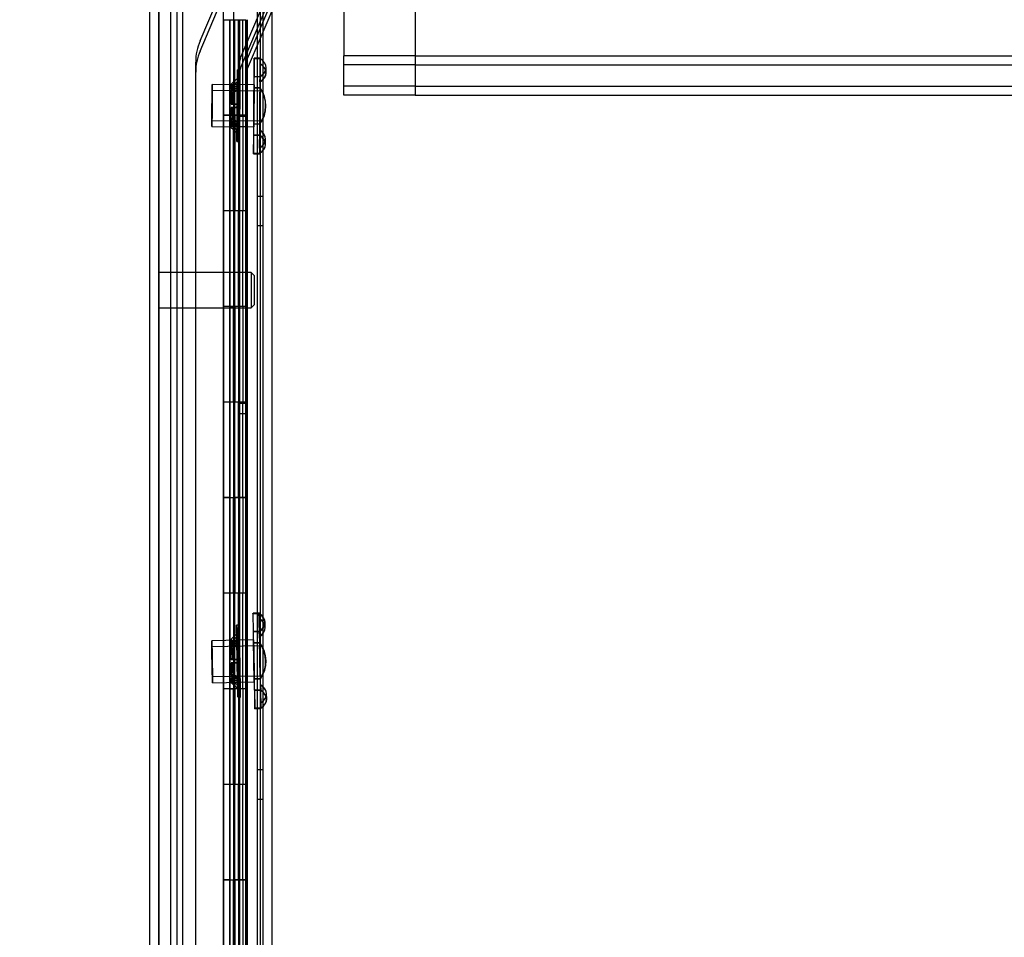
# Model space of a CAD drawing. Header units: inches. Extents: x 1 to 359, y -2 to 239.
# Tile 75 of 83: x 198 to 208, y 129 to 138. Entities that reach past the tile are written whole.
import ezdxf
from ezdxf.enums import TextEntityAlignment as Align
from ezdxf.lldxf.tags import DXFTag

# ---------------------------------------------------------------- set-up
doc = ezdxf.new("R2010")
doc.units = ezdxf.units.IN
doc.header["$MEASUREMENT"] = 0
for name, color, linetype in [('COM53964-1', 7, 'Continuous'), ('COM54746-60', 7, 'Continuous'), ('COM70220', 7, 'Continuous'), ('COM70739-9', 7, 'Continuous'), ('COM70839-3', 7, 'Continuous'), ('COM71196-8', 7, 'Continuous'), ('COM71301-3', 7, 'Continuous'), ('Default', 7, 'Continuous'), ('NTS18147', 7, 'Continuous'), ('STD26122', 7, 'Continuous'), ('WAM30038', 7, 'Continuous')]:
    doc.layers.add(name, color=color, linetype=linetype)
doc.styles.add('SEACAD_Times_New_Roman', font='times.ttf')
tags = doc.linetypes.add('HIDDEN2', pattern=[0.1875, 0.125, -0.0625]).pattern_tags.tags
tags[6:7] = [DXFTag(74, 4), DXFTag(75, 0), DXFTag(340, '0'), DXFTag(46, 0.0), DXFTag(50, 0.0), DXFTag(44, 0.0), DXFTag(45, 0.0)]
tags[4:5] = [DXFTag(74, 4), DXFTag(75, 0), DXFTag(340, '0'), DXFTag(46, 0.0), DXFTag(50, 0.0), DXFTag(44, 0.0), DXFTag(45, 0.0)]
doc.dimstyles.new('HAMMOND_(STH_-_540x360)', dxfattribs={"dimtxt": 2, "dimasz": 2.5, "dimexe": 1, "dimexo": 1, "dimgap": 0.5, "dimtad": 0, "dimtih": 1, "dimtoh": 1, "dimzin": 0, "dimdsep": 46, "dimtxsty": 'SEACAD_Times_New_Roman', "dimblk1": '_SE_FILLED', "dimblk2": '_SE_FILLED', "dimsah": 1, "dimcen": 1, "dimadec": 0, "dimazin": 0, "dimtfac": 0.8, "dimtofl": 0, "dimtmove": 0, "dimatfit": 3, "dimfxl": 1, "dimtolj": 1, "dimtzin": 0, "dimarcsym": 0})

# ---------------------------------------------------------------- blocks, each defined once
blk = doc.blocks.new('SE4')
at = {"layer": 'COM53964-1', "color": 7, "linetype": 'HIDDEN2'}
for p, q in [((202.285, 138.87), (202.285, 137.521)), ((201.538, 138.594), (201.538, 137.797)), ((201.538, 137.659), (201.538, 137.797)), ((202.285, 137.797), (201.538, 137.797)), ((202.285, 137.797), (218.66, 137.797)), ((202.285, 137.702), (201.538, 137.702)), ((202.285, 137.702), (218.66, 137.702)), ((201.538, 137.521), (201.538, 137.659)), ((201.538, 137.383), (201.538, 137.521)), ((202.285, 137.478), (201.538, 137.478)), ((202.285, 137.521), (202.285, 137.383)), ((202.285, 137.478), (218.66, 137.478)), ((202.285, 137.383), (201.538, 137.383)), ((202.285, 137.383), (218.66, 137.383))]:
    blk.add_line(p, q, dxfattribs=at)
at = {"layer": 'COM54746-60', "color": 7, "linetype": 'HIDDEN2'}
for p, q in [((199.792, 139.173), (199.792, 79.173)), ((200.633, 139.173), (200.633, 79.173)), ((200.342, 138.173), (200.342, 137.172)), ((200.347, 138.173), (200.347, 79.173)), ((200.386, 138.173), (200.386, 137.172)), ((200.392, 138.173), (200.392, 137.172)), ((200.397, 137.173), (200.397, 138.173)), ((200.438, 137.173), (200.438, 138.173)), ((200.447, 79.173), (200.447, 138.173)), ((200.452, 137.172), (200.452, 138.173)), ((200.483, 137.173), (200.483, 138.173)), ((200.532, 137.173), (200.532, 138.173)), ((200.342, 137.174), (200.28, 137.174)), ((200.342, 137.174), (200.386, 137.174)), ((200.342, 137.173), (200.342, 136.173)), ((200.514, 137.174), (200.386, 137.174)), ((200.386, 136.173), (200.386, 137.172)), ((200.392, 136.173), (200.392, 137.172)), ((200.397, 137.173), (200.397, 136.173)), ((200.438, 137.173), (200.438, 136.173)), ((200.452, 136.173), (200.452, 137.172)), ((200.514, 137.172), (200.514, 137.173)), ((200.514, 136.173), (200.514, 137.172)), ((200.523, 137.173), (200.523, 136.173)), ((200.532, 137.173), (200.527, 137.173)), ((200.527, 136.173), (200.527, 137.173)), ((200.532, 136.173), (200.532, 137.173)), ((200.695, 136.325), (200.633, 136.325)), ((200.342, 136.173), (200.342, 135.172)), ((200.386, 136.173), (200.386, 135.172)), ((200.392, 136.173), (200.392, 135.172)), ((200.397, 135.173), (200.397, 136.173)), ((200.438, 135.173), (200.438, 136.173)), ((200.452, 135.172), (200.452, 136.173)), ((200.483, 135.173), (200.483, 136.173)), ((200.532, 136.173), (200.527, 136.173)), ((200.532, 135.173), (200.532, 136.173)), ((200.633, 136.021), (200.695, 136.021)), ((200.342, 135.174), (200.28, 135.174)), ((200.342, 135.174), (200.386, 135.174)), ((200.342, 135.173), (200.342, 134.173)), ((200.514, 135.174), (200.386, 135.174)), ((200.386, 134.173), (200.386, 135.172)), ((200.392, 134.173), (200.392, 135.172)), ((200.397, 135.173), (200.397, 134.173)), ((200.438, 135.173), (200.438, 134.173)), ((200.452, 134.173), (200.452, 135.172)), ((200.514, 135.172), (200.514, 135.173)), ((200.514, 134.173), (200.514, 135.172)), ((200.523, 135.173), (200.523, 134.173)), ((200.532, 135.173), (200.527, 135.173)), ((200.527, 134.173), (200.527, 135.173)), ((200.532, 134.173), (200.532, 135.173)), ((200.342, 134.173), (200.342, 133.172)), ((200.386, 134.173), (200.386, 133.172)), ((200.392, 134.173), (200.392, 133.172)), ((200.397, 133.173), (200.397, 134.173)), ((200.438, 133.173), (200.438, 134.173)), ((200.452, 133.172), (200.452, 134.173)), ((200.483, 133.173), (200.483, 134.173)), ((200.532, 134.173), (200.527, 134.173)), ((200.532, 133.173), (200.532, 134.173)), ((200.342, 133.174), (200.28, 133.174)), ((200.342, 133.174), (200.386, 133.174)), ((200.342, 133.173), (200.342, 132.173)), ((200.514, 133.174), (200.386, 133.174)), ((200.386, 132.173), (200.386, 133.172)), ((200.392, 132.173), (200.392, 133.172)), ((200.397, 133.173), (200.397, 132.173)), ((200.438, 133.173), (200.438, 132.173)), ((200.452, 132.173), (200.452, 133.172)), ((200.514, 133.172), (200.514, 133.173)), ((200.514, 132.173), (200.514, 133.172)), ((200.523, 133.173), (200.523, 132.173)), ((200.532, 133.173), (200.527, 133.173)), ((200.527, 132.173), (200.527, 133.173)), ((200.532, 132.173), (200.532, 133.173)), ((200.342, 132.173), (200.342, 131.172)), ((200.386, 132.173), (200.386, 131.172)), ((200.392, 132.173), (200.392, 131.172)), ((200.397, 131.173), (200.397, 132.173)), ((200.438, 131.173), (200.438, 132.173)), ((200.452, 131.172), (200.452, 132.173)), ((200.483, 131.173), (200.483, 132.173)), ((200.532, 132.173), (200.527, 132.173)), ((200.532, 131.173), (200.532, 132.173)), ((200.342, 131.174), (200.28, 131.174)), ((200.342, 131.174), (200.386, 131.174)), ((200.342, 131.173), (200.342, 130.173)), ((200.514, 131.174), (200.386, 131.174)), ((200.386, 130.173), (200.386, 131.172)), ((200.392, 130.173), (200.392, 131.172)), ((200.397, 131.173), (200.397, 130.173)), ((200.438, 131.173), (200.438, 130.173)), ((200.452, 130.173), (200.452, 131.172)), ((200.514, 131.172), (200.514, 131.173)), ((200.514, 130.173), (200.514, 131.172)), ((200.523, 131.173), (200.523, 130.173)), ((200.532, 131.173), (200.527, 131.173)), ((200.527, 130.173), (200.527, 131.173)), ((200.532, 130.173), (200.532, 131.173)), ((200.695, 130.325), (200.633, 130.325)), ((200.342, 130.173), (200.342, 129.172)), ((200.386, 130.173), (200.386, 129.172)), ((200.392, 130.173), (200.392, 129.172)), ((200.397, 129.173), (200.397, 130.173)), ((200.438, 129.173), (200.438, 130.173)), ((200.452, 129.172), (200.452, 130.173)), ((200.483, 129.173), (200.483, 130.173)), ((200.532, 130.173), (200.527, 130.173)), ((200.532, 129.173), (200.532, 130.173)), ((200.633, 130.021), (200.695, 130.021)), ((200.342, 129.174), (200.28, 129.174)), ((200.342, 129.174), (200.386, 129.174)), ((200.342, 129.173), (200.342, 128.173)), ((200.514, 129.174), (200.386, 129.174)), ((200.386, 128.173), (200.386, 129.172)), ((200.392, 128.173), (200.392, 129.172)), ((200.397, 129.173), (200.397, 128.173)), ((200.438, 129.173), (200.438, 128.173)), ((200.452, 128.173), (200.452, 129.172)), ((200.514, 129.172), (200.514, 129.173)), ((200.514, 128.173), (200.514, 129.172)), ((200.523, 129.173), (200.523, 128.173)), ((200.532, 129.173), (200.527, 129.173)), ((200.527, 128.173), (200.527, 129.173)), ((200.532, 128.173), (200.532, 129.173))]:
    blk.add_line(p, q, dxfattribs=at)
at = {"layer": 'COM54746-60', "color": 7, "linetype": 'Continuous'}
for p, q in [((200.28, 138.173), (200.28, 137.172)), ((200.28, 138.173), (200.514, 138.173)), ((200.28, 138.173), (200.28, 138.173)), ((200.342, 138.173), (200.342, 138.173)), ((200.347, 138.173), (200.347, 138.173)), ((200.447, 138.173), (200.447, 138.173)), ((200.514, 137.173), (200.514, 138.173)), ((200.523, 137.173), (200.523, 138.173)), ((200.527, 138.173), (200.527, 137.173)), ((200.483, 137.173), (200.28, 137.173)), ((200.28, 137.173), (200.28, 136.173)), ((200.514, 137.172), (200.28, 137.172)), ((200.483, 137.173), (200.483, 136.173)), ((200.527, 137.173), (200.483, 137.173)), ((200.28, 136.173), (200.28, 135.172)), ((200.483, 136.173), (200.28, 136.173)), ((200.483, 136.173), (200.28, 136.173)), ((200.527, 136.173), (200.483, 136.173)), ((200.514, 135.173), (200.514, 136.173)), ((200.523, 135.173), (200.523, 136.173)), ((200.527, 136.173), (200.527, 135.173)), ((200.483, 135.173), (200.28, 135.173)), ((200.28, 135.173), (200.28, 134.173)), ((200.514, 135.172), (200.28, 135.172)), ((200.483, 135.173), (200.483, 134.173)), ((200.527, 135.173), (200.483, 135.173)), ((200.28, 134.173), (200.28, 133.172)), ((200.483, 134.173), (200.28, 134.173)), ((200.483, 134.173), (200.28, 134.173)), ((200.527, 134.173), (200.483, 134.173)), ((200.514, 133.173), (200.514, 134.173)), ((200.523, 133.173), (200.523, 134.173)), ((200.527, 134.173), (200.527, 133.173)), ((200.483, 133.173), (200.28, 133.173)), ((200.28, 133.173), (200.28, 132.173)), ((200.514, 133.172), (200.28, 133.172)), ((200.483, 133.173), (200.483, 132.173)), ((200.527, 133.173), (200.483, 133.173)), ((200.28, 132.173), (200.28, 131.172)), ((200.483, 132.173), (200.28, 132.173)), ((200.483, 132.173), (200.28, 132.173)), ((200.527, 132.173), (200.483, 132.173)), ((200.514, 131.173), (200.514, 132.173)), ((200.523, 131.173), (200.523, 132.173)), ((200.527, 132.173), (200.527, 131.173)), ((200.483, 131.173), (200.28, 131.173)), ((200.28, 131.173), (200.28, 130.173)), ((200.514, 131.172), (200.28, 131.172)), ((200.483, 131.173), (200.483, 130.173)), ((200.527, 131.173), (200.483, 131.173)), ((200.28, 130.173), (200.28, 129.172)), ((200.483, 130.173), (200.28, 130.173)), ((200.483, 130.173), (200.28, 130.173)), ((200.527, 130.173), (200.483, 130.173)), ((200.514, 129.173), (200.514, 130.173)), ((200.523, 129.173), (200.523, 130.173)), ((200.527, 130.173), (200.527, 129.173)), ((200.483, 129.173), (200.28, 129.173)), ((200.28, 129.173), (200.28, 128.173)), ((200.514, 129.172), (200.28, 129.172)), ((200.483, 129.173), (200.483, 128.173)), ((200.527, 129.173), (200.483, 129.173))]:
    blk.add_line(p, q, dxfattribs=at)
at = {"layer": 'COM70220', "color": 7, "linetype": 'HIDDEN2'}
for p, q in [((199.604, 78.607), (199.604, 139.667)), ((199.605, 78.607), (199.605, 139.667)), ((199.607, 78.607), (199.607, 139.667)), ((199.853, 78.607), (199.853, 139.667))]:
    blk.add_line(p, q, dxfattribs=at)
at = {"layer": 'COM70739-9', "color": 7, "linetype": 'HIDDEN2'}
blk.add_line((200.665, 139.374), (200.665, 78.754), dxfattribs=at)
at = {"layer": 'COM70839-3', "color": 7, "linetype": 'HIDDEN2'}
for p, q in [((200.034, 137.844), (200.829, 139.719)), ((200.034, 137.952), (200.784, 139.719)), ((200.456, 137.773), (201.232, 139.602)), ((200.522, 137.744), (201.299, 139.574)), ((200.456, 137.665), (201.232, 139.494)), ((200.522, 137.637), (201.299, 139.466)), ((199.992, 112.088), (199.989, 137.73)), ((200.451, 109.828), (200.448, 137.73)), ((200.523, 109.828), (200.52, 137.73)), ((199.992, 111.981), (199.989, 137.623)), ((200.451, 109.721), (200.448, 137.623)), ((200.523, 109.721), (200.52, 137.623)), ((200.52, 137.161), (200.448, 137.161)), ((200.52, 137.054), (200.448, 137.054)), ((200.448, 134.161), (200.52, 134.161)), ((200.448, 134.054), (200.52, 134.054))]:
    blk.add_line(p, q, dxfattribs=at)
for centre, radius in [((200.556, 137.73), 0.567), ((200.556, 137.623), 0.567), ((200.556, 137.73), 0.108), ((200.556, 137.623), 0.108), ((200.556, 137.73), 0.036), ((200.556, 137.623), 0.036)]:
    blk.add_arc(centre, radius, 157.0066, 180.0066, dxfattribs=at)
at = {"layer": 'COM71196-8', "color": 7, "linetype": 'Continuous'}
for p, q in [((200.278, 78.002), (200.278, 140.344)), ((199.508, 78.097), (199.508, 140.249))]:
    blk.add_line(p, q, dxfattribs=at)
at = {"layer": 'COM71196-8', "color": 7, "linetype": 'HIDDEN2'}
for p, q in [((199.603, 78.097), (199.603, 140.249)), ((200.383, 139.814), (200.383, 78.314))]:
    blk.add_line(p, q, dxfattribs=at)
at = {"layer": 'COM71301-3', "color": 7, "linetype": 'HIDDEN2'}
for p, q in [((199.728, 78.409), (199.728, 139.719)), ((200.79, 78.409), (200.79, 139.719))]:
    blk.add_line(p, q, dxfattribs=at)
at = {"layer": 'COM71301-3', "color": 7, "linetype": 'Continuous'}
blk.add_line((200.695, 78.409), (200.695, 139.719), dxfattribs=at)
at = {"layer": 'NTS18147', "color": 7, "linetype": 'HIDDEN2'}
for p, q in [((200.602, 137.767), (200.599, 137.578)), ((200.665, 137.771), (200.602, 137.771)), ((200.602, 137.578), (200.602, 137.767)), ((200.602, 137.767), (200.665, 137.766)), ((200.665, 137.766), (200.602, 137.767)), ((200.664, 137.712), (200.665, 137.766)), ((200.665, 137.712), (200.665, 137.766)), ((200.664, 137.712), (200.661, 137.523)), ((200.664, 137.523), (200.665, 137.712)), ((200.725, 137.617), (200.725, 137.672)), ((200.726, 137.616), (200.727, 137.67)), ((200.662, 137.577), (200.599, 137.578)), ((200.602, 137.578), (200.665, 137.577)), ((200.661, 137.523), (200.662, 137.577)), ((200.664, 137.523), (200.665, 137.577)), ((200.6, 137.491), (200.162, 137.495)), ((200.598, 137.46), (200.594, 137.083)), ((200.598, 137.083), (200.601, 137.46)), ((200.598, 137.46), (200.66, 137.46)), ((200.664, 137.46), (200.601, 137.46)), ((200.661, 137.46), (200.657, 137.082)), ((200.661, 137.46), (200.66, 137.46)), ((200.661, 137.082), (200.664, 137.46)), ((200.664, 137.46), (200.664, 137.46)), ((200.662, 137.427), (200.162, 137.432)), ((200.158, 137.055), (200.596, 137.051)), ((200.159, 137.119), (200.659, 137.114)), ((200.657, 137.082), (200.594, 137.083)), ((200.598, 137.083), (200.661, 137.082)), ((200.657, 137.082), (200.657, 137.082)), ((200.661, 137.082), (200.661, 137.082)), ((200.593, 136.965), (200.593, 136.776)), ((200.593, 136.965), (200.656, 136.964)), ((200.594, 136.776), (200.597, 136.965)), ((200.66, 136.964), (200.597, 136.965)), ((200.657, 137.019), (200.656, 136.964)), ((200.657, 137.019), (200.657, 136.83)), ((200.657, 136.83), (200.66, 137.019)), ((200.66, 137.019), (200.66, 136.964)), ((200.718, 136.869), (200.719, 136.923)), ((200.72, 136.87), (200.72, 136.925)), ((200.656, 136.775), (200.593, 136.776)), ((200.593, 136.771), (200.656, 136.771)), ((200.594, 136.776), (200.657, 136.775)), ((200.657, 136.83), (200.656, 136.775)), ((200.657, 136.83), (200.657, 136.775)), ((200.588, 131.961), (200.651, 131.962)), ((200.588, 131.961), (200.591, 131.772)), ((200.652, 131.967), (200.589, 131.966)), ((200.652, 131.962), (200.589, 131.961)), ((200.594, 131.773), (200.589, 131.961)), ((200.653, 131.908), (200.651, 131.962)), ((200.653, 131.908), (200.652, 131.962)), ((200.658, 131.719), (200.653, 131.908)), ((200.653, 131.908), (200.655, 131.719)), ((200.716, 131.815), (200.715, 131.87)), ((200.717, 131.814), (200.716, 131.869)), ((200.594, 131.686), (200.157, 131.677)), ((200.654, 131.774), (200.591, 131.772)), ((200.594, 131.773), (200.657, 131.774)), ((200.655, 131.719), (200.654, 131.774)), ((200.658, 131.719), (200.657, 131.774)), ((200.658, 131.624), (200.158, 131.614)), ((200.593, 131.655), (200.656, 131.656)), ((200.593, 131.655), (200.6, 131.277)), ((200.659, 131.656), (200.596, 131.655)), ((200.604, 131.277), (200.596, 131.655)), ((200.656, 131.656), (200.663, 131.278)), ((200.656, 131.656), (200.656, 131.656)), ((200.667, 131.279), (200.659, 131.656)), ((200.659, 131.656), (200.659, 131.656)), ((200.164, 131.301), (200.664, 131.311)), ((200.663, 131.278), (200.6, 131.277)), ((200.604, 131.277), (200.667, 131.279)), ((200.663, 131.278), (200.663, 131.278)), ((200.667, 131.279), (200.667, 131.279)), ((200.165, 131.237), (200.603, 131.246)), ((200.665, 131.215), (200.67, 131.026)), ((200.665, 131.215), (200.666, 131.161)), ((200.67, 131.026), (200.668, 131.215)), ((200.668, 131.215), (200.669, 131.161)), ((200.603, 131.159), (200.666, 131.161)), ((200.603, 131.159), (200.608, 130.971)), ((200.669, 131.161), (200.606, 131.159)), ((200.608, 130.971), (200.606, 131.159)), ((200.73, 131.067), (200.729, 131.121)), ((200.732, 131.068), (200.731, 131.123)), ((200.608, 130.971), (200.671, 130.972)), ((200.671, 130.972), (200.608, 130.971)), ((200.608, 130.966), (200.671, 130.967)), ((200.67, 131.026), (200.671, 130.972)), ((200.67, 131.026), (200.671, 130.972))]:
    blk.add_line(p, q, dxfattribs=at)
for centre, start, end in [((200.403, 137.273), 323.1324, 35.8643), ((200.403, 137.273), 323.1324, 35.8643), ((200.406, 137.273), 323.1324, 35.8643), ((200.406, 137.273), 323.1324, 35.8643), ((200.403, 131.462), 324.7497, 37.4817), ((200.403, 131.462), 324.7497, 37.4817), ((200.407, 131.462), 324.7497, 37.4817), ((200.407, 131.462), 324.7497, 37.4817)]:
    blk.add_arc(centre, 0.318, start, end, dxfattribs=at)
for centre, major_axis, ratio, start_param, end_param in [((200.598, 137.271), (-0.004, -0.5), 0.003907, 3.005126, 3.278082), ((200.407, 137.674), (-0.318, 0.002), 0.500006, 2.502372, 3.771791), ((200.661, 137.271), (-0.004, -0.5), 0.003907, 3.005126, 3.278082), ((200.409, 137.674), (-0.318, 0.004), 0.499986, 2.511394, 3.780813), ((200.407, 137.619), (-0.318, 0.002), 0.500006, 2.502372, 3.771791), ((200.408, 137.619), (-0.318, 0.004), 0.499986, 2.511394, 3.780813), ((200.598, 137.271), (0.004, 0.5), 0.003907, 0.91073, 1.183687), ((200.598, 137.271), (0.004, 0.5), 0.003907, -1.183665, -0.910708), ((200.661, 137.271), (0.004, 0.5), 0.003907, 0.91073, 1.183687), ((200.661, 137.271), (0.004, 0.5), 0.003907, -1.183665, -0.910708), ((200.598, 137.271), (-0.004, -0.5), 0.003907, -1.183665, -0.910708), ((200.598, 137.271), (-0.004, -0.5), 0.003907, 0.91073, 1.183687), ((200.661, 137.271), (-0.004, -0.5), 0.003907, -1.183665, -0.910708), ((200.661, 137.271), (-0.004, -0.5), 0.003907, 0.91073, 1.183687), ((200.4, 136.872), (-0.318, 0.004), 0.499986, 2.511394, 3.780813), ((200.4, 136.927), (-0.318, 0.004), 0.499986, 2.511394, 3.780813), ((200.402, 136.927), (-0.318, 0.002), 0.500006, 2.502372, 3.771791), ((200.402, 136.872), (-0.318, 0.002), 0.500006, 2.502372, 3.771791), ((200.598, 137.271), (0.004, 0.5), 0.003907, 3.005126, 3.278082), ((200.661, 137.271), (0.004, 0.5), 0.003907, 3.005126, 3.278082), ((200.598, 131.466), (0.01, -0.5), 0.003907, 3.005125, 3.278081), ((200.661, 131.467), (0.01, -0.5), 0.003907, 3.005125, 3.278081), ((200.396, 131.863), (-0.318, -0.007), 0.500005, 2.502372, 3.771791), ((200.398, 131.863), (-0.318, -0.005), 0.499987, 2.511394, 3.780813), ((200.399, 131.809), (-0.318, -0.005), 0.499987, 2.511394, 3.780813), ((200.397, 131.809), (-0.318, -0.007), 0.500005, 2.502372, 3.771791), ((200.598, 131.466), (-0.01, 0.5), 0.003907, 0.910729, 1.183686), ((200.598, 131.466), (-0.01, 0.5), 0.003907, -1.183666, -0.910709), ((200.661, 131.467), (-0.01, 0.5), 0.003907, 0.910729, 1.183686), ((200.661, 131.467), (-0.01, 0.5), 0.003907, -1.183666, -0.910709), ((200.598, 131.466), (0.01, -0.5), 0.003907, -1.183666, -0.910709), ((200.598, 131.466), (0.01, -0.5), 0.003907, 0.910729, 1.183686), ((200.661, 131.467), (0.01, -0.5), 0.003907, -1.183666, -0.910709), ((200.661, 131.467), (0.01, -0.5), 0.003907, 0.910729, 1.183686), ((200.411, 131.116), (-0.318, -0.005), 0.499987, 2.511394, 3.780813), ((200.413, 131.116), (-0.318, -0.007), 0.500005, 2.502372, 3.771791), ((200.412, 131.061), (-0.318, -0.005), 0.499987, 2.511394, 3.780813), ((200.414, 131.061), (-0.318, -0.007), 0.500005, 2.502372, 3.771791), ((200.598, 131.466), (-0.01, 0.5), 0.003907, 3.005125, 3.278081), ((200.661, 131.467), (-0.01, 0.5), 0.003907, 3.005125, 3.278081)]:
    blk.add_ellipse(centre, major_axis=major_axis, ratio=ratio, start_param=start_param, end_param=end_param, dxfattribs=at)
for centre, major_axis in [((200.16, 137.275), (-0.002, -0.22)), ((200.598, 137.271), (-0.002, -0.22)), ((200.16, 137.275), (-0.001, -0.156)), ((200.661, 137.271), (-0.001, -0.156)), ((200.598, 131.466), (0.004, -0.22)), ((200.161, 131.457), (0.004, -0.22)), ((200.161, 131.457), (0.003, -0.156)), ((200.661, 131.467), (0.003, -0.156))]:
    blk.add_ellipse(centre, major_axis=major_axis, ratio=0.003907, dxfattribs=at)
at = {"layer": 'STD26122', "color": 7, "linetype": 'HIDDEN2'}
for p, q in [((200.568, 135.529), (199.603, 135.529)), ((200.568, 135.529), (200.568, 135.159)), ((200.603, 135.494), (200.568, 135.529)), ((200.603, 135.194), (200.603, 135.494)), ((200.568, 135.159), (200.603, 135.194)), ((199.603, 135.159), (200.568, 135.159))]:
    blk.add_line(p, q, dxfattribs=at)
at = {"layer": 'WAM30038', "color": 7, "linetype": 'HIDDEN2'}
for p, q in [((200.45, 137.558), (200.426, 137.559)), ((200.451, 137.648), (200.427, 137.648)), ((200.406, 137.475), (200.361, 137.447)), ((200.362, 137.502), (200.378, 137.484)), ((200.377, 137.484), (200.362, 137.502)), ((200.362, 137.447), (200.407, 137.475)), ((200.377, 137.434), (200.442, 137.475)), ((200.443, 137.475), (200.378, 137.434)), ((200.449, 137.48), (200.419, 137.48)), ((200.45, 137.48), (200.421, 137.48)), ((200.36, 137.422), (200.405, 137.45)), ((200.376, 137.41), (200.36, 137.422)), ((200.361, 137.447), (200.377, 137.434)), ((200.407, 137.45), (200.362, 137.422)), ((200.378, 137.434), (200.362, 137.447)), ((200.362, 137.422), (200.377, 137.41)), ((200.442, 137.45), (200.376, 137.41)), ((200.377, 137.41), (200.443, 137.45)), ((200.404, 137.291), (200.359, 137.291)), ((200.359, 137.291), (200.375, 137.291)), ((200.359, 137.256), (200.403, 137.256)), ((200.375, 137.256), (200.359, 137.256)), ((200.36, 137.256), (200.376, 137.256)), ((200.406, 137.256), (200.36, 137.256)), ((200.377, 137.291), (200.361, 137.291)), ((200.361, 137.291), (200.406, 137.291)), ((200.375, 137.291), (200.44, 137.29)), ((200.44, 137.255), (200.375, 137.256)), ((200.376, 137.256), (200.442, 137.255)), ((200.442, 137.29), (200.377, 137.291)), ((200.403, 137.256), (200.44, 137.255)), ((200.404, 137.291), (200.44, 137.29)), ((200.406, 137.291), (200.442, 137.29)), ((200.406, 137.256), (200.442, 137.255)), ((200.358, 137.124), (200.374, 137.137)), ((200.402, 137.096), (200.358, 137.124)), ((200.374, 137.112), (200.358, 137.1)), ((200.358, 137.1), (200.402, 137.071)), ((200.358, 137.045), (200.374, 137.063)), ((200.374, 137.063), (200.358, 137.045)), ((200.375, 137.137), (200.359, 137.124)), ((200.359, 137.124), (200.404, 137.096)), ((200.359, 137.1), (200.375, 137.112)), ((200.404, 137.071), (200.359, 137.1)), ((200.374, 137.137), (200.438, 137.095)), ((200.438, 137.071), (200.374, 137.112)), ((200.44, 137.095), (200.375, 137.137)), ((200.375, 137.112), (200.44, 137.071)), ((200.416, 137.066), (200.445, 137.065)), ((200.417, 137.066), (200.447, 137.065)), ((200.421, 136.987), (200.445, 136.987)), ((200.42, 136.898), (200.444, 136.898)), ((200.441, 131.838), (200.417, 131.838)), ((200.356, 131.69), (200.372, 131.672)), ((200.372, 131.672), (200.356, 131.69)), ((200.443, 131.749), (200.419, 131.748)), ((200.401, 131.664), (200.356, 131.635)), ((200.356, 131.635), (200.373, 131.623)), ((200.357, 131.61), (200.401, 131.639)), ((200.373, 131.598), (200.357, 131.61)), ((200.358, 131.635), (200.402, 131.664)), ((200.403, 131.64), (200.358, 131.61)), ((200.374, 131.623), (200.358, 131.635)), ((200.358, 131.61), (200.374, 131.598)), ((200.373, 131.623), (200.437, 131.665)), ((200.437, 131.64), (200.373, 131.598)), ((200.438, 131.665), (200.374, 131.623)), ((200.374, 131.598), (200.439, 131.64)), ((200.444, 131.67), (200.414, 131.67)), ((200.445, 131.67), (200.415, 131.67)), ((200.404, 131.48), (200.359, 131.479)), ((200.359, 131.479), (200.375, 131.479)), ((200.361, 131.479), (200.406, 131.48)), ((200.377, 131.479), (200.361, 131.479)), ((200.375, 131.479), (200.44, 131.48)), ((200.442, 131.48), (200.377, 131.479)), ((200.404, 131.48), (200.44, 131.48)), ((200.406, 131.48), (200.442, 131.48)), ((200.36, 131.444), (200.405, 131.445)), ((200.376, 131.444), (200.36, 131.444)), ((200.407, 131.445), (200.362, 131.444)), ((200.362, 131.444), (200.377, 131.444)), ((200.441, 131.445), (200.376, 131.444)), ((200.377, 131.444), (200.443, 131.445)), ((200.405, 131.445), (200.441, 131.445)), ((200.407, 131.445), (200.443, 131.445)), ((200.363, 131.312), (200.378, 131.325)), ((200.408, 131.285), (200.363, 131.312)), ((200.379, 131.301), (200.363, 131.288)), ((200.363, 131.288), (200.409, 131.26)), ((200.38, 131.325), (200.364, 131.312)), ((200.364, 131.312), (200.41, 131.285)), ((200.364, 131.288), (200.38, 131.301)), ((200.41, 131.26), (200.364, 131.288)), ((200.378, 131.325), (200.444, 131.286)), ((200.445, 131.261), (200.379, 131.301)), ((200.446, 131.286), (200.38, 131.325)), ((200.38, 131.301), (200.446, 131.261)), ((200.365, 131.233), (200.38, 131.251)), ((200.38, 131.251), (200.365, 131.233)), ((200.422, 131.255), (200.452, 131.256)), ((200.424, 131.255), (200.453, 131.256)), ((200.43, 131.177), (200.454, 131.177)), ((200.432, 131.088), (200.456, 131.088))]:
    blk.add_line(p, q, dxfattribs=at)
for centre, radius, start, end in [((199.951, 138.064), 0.693, 311.1115, 313.2454), ((199.738, 138.304), 1.014, 311.2421, 312.7062), ((200.404, 137.274), 0.0181, 266.7499, 357.607), ((200.405, 137.273), 0.018, 1.1653, 92.4698), ((200.407, 137.274), 0.0181, 266.3264, 357.622), ((199.922, 136.474), 0.716, 45.7841, 47.851), ((199.674, 136.204), 1.082, 46.3373, 47.709), ((199.93, 132.24), 0.693, 312.7289, 314.8629), ((199.71, 132.474), 1.014, 312.8595, 314.3236), ((200.405, 131.462), 0.018, 2.7827, 94.0872), ((200.405, 131.463), 0.0181, 268.3673, 359.2244), ((200.407, 131.463), 0.0181, 267.9437, 359.2393), ((199.705, 130.373), 1.082, 47.9545, 49.3264), ((199.945, 130.65), 0.716, 47.4015, 49.4684)]:
    blk.add_arc(centre, radius, start, end, dxfattribs=at)
for centre, major_axis in [((200.424, 137.273), (0.003, 0.375)), ((200.448, 137.273), (0.003, 0.375)), ((200.424, 131.463), (-0.007, 0.375)), ((200.448, 131.463), (-0.007, 0.375))]:
    blk.add_ellipse(centre, major_axis=major_axis, ratio=0.003907, dxfattribs=at)
for centre, major_axis, start_param, end_param in [((200.424, 137.273), (0.003, 0.286), 0.000011, 0.785409), ((200.424, 137.273), (-0.003, -0.286), 2.356206, 3.141604), ((200.45, 137.541), (-0.0002, -0.0175), 1.93515, 4.348057), ((200.36, 137.273), (0.002, 0.229), 0.076526, 0.708895), ((200.36, 137.273), (0.002, 0.229), -0.708872, -0.076503), ((200.376, 137.273), (0.002, 0.211), 0.083045, 0.702376), ((200.376, 137.273), (0.002, 0.211), -0.702353, -0.083023), ((200.424, 137.273), (-0.003, -0.286), 3.927002, 4.7124), ((200.424, 137.273), (0.003, 0.286), 4.7124, 5.497798), ((200.448, 137.273), (0.002, 0.275), 0.844904, 1.511313), ((200.449, 137.462), (-0.0002, -0.0175), 2.720548, 5.133456), ((200.448, 137.273), (0.002, 0.275), 0.059505, 0.725915), ((200.448, 137.273), (0.002, 0.275), -1.511291, -0.844881), ((200.448, 137.273), (0.002, 0.275), -0.725893, -0.059483), ((200.45, 137.462), (-0.0002, -0.0175), 1.149752, 3.562659), ((200.36, 137.273), (0.002, 0.229), 0.861924, 1.494293), ((200.36, 137.273), (0.002, 0.229), -1.494271, -0.861902), ((200.376, 137.273), (0.002, 0.211), 0.868443, 1.487774), ((200.376, 137.273), (0.002, 0.211), -1.487751, -0.868421), ((200.36, 137.273), (-0.002, -0.229), -1.494271, -0.861902), ((200.36, 137.273), (-0.002, -0.229), 0.861924, 1.494293), ((200.376, 137.273), (-0.002, -0.211), -1.487751, -0.868421), ((200.376, 137.273), (-0.002, -0.211), 0.868443, 1.487774), ((200.424, 137.273), (-0.003, -0.286), 4.7124, 5.497798), ((200.424, 137.273), (0.003, 0.286), 3.927002, 4.7124), ((200.448, 137.273), (-0.002, -0.275), -1.511291, -0.844881), ((200.447, 137.273), (-0.0002, -0.0175), 3.505947, 5.918854), ((200.448, 137.273), (-0.002, -0.275), 0.844904, 1.511313), ((200.449, 137.273), (0.0002, 0.0175), 3.505947, 5.918854), ((200.36, 137.273), (-0.002, -0.229), -0.708872, -0.076503), ((200.36, 137.273), (-0.002, -0.229), 0.076526, 0.708895), ((200.376, 137.273), (-0.002, -0.211), 0.083045, 0.702376), ((200.376, 137.273), (-0.002, -0.211), -0.702353, -0.083023), ((200.424, 137.273), (-0.003, -0.286), 0.000011, 0.785409), ((200.424, 137.273), (0.003, 0.286), 2.356206, 3.141604), ((200.445, 137.083), (0.0002, 0.0175), 1.149752, 3.562659), ((200.448, 137.273), (-0.002, -0.275), 0.059505, 0.725915), ((200.448, 137.273), (-0.002, -0.275), -0.725893, -0.059483), ((200.447, 137.083), (0.0002, 0.0175), 2.720548, 5.133456), ((200.445, 137.004), (0.0002, 0.0175), 1.93515, 4.348057), ((200.36, 131.461), (-0.004, 0.229), -0.708873, -0.076504), ((200.36, 131.461), (-0.004, 0.229), 0.076525, 0.708894), ((200.424, 131.463), (-0.006, 0.286), 0.00001, 0.785408), ((200.424, 131.463), (0.006, -0.286), 2.356205, 3.141603), ((200.443, 131.731), (0.0003, -0.0175), 1.935149, 4.348056), ((200.448, 131.463), (-0.005, 0.275), -0.725894, -0.059484), ((200.448, 131.463), (-0.005, 0.275), 0.059504, 0.725914), ((200.36, 131.461), (-0.004, 0.229), 0.861923, 1.494292), ((200.36, 131.461), (-0.004, 0.229), -1.494272, -0.861903), ((200.376, 131.462), (-0.004, 0.211), -0.702354, -0.083024), ((200.376, 131.462), (-0.004, 0.211), 0.083044, 0.702375), ((200.376, 131.462), (-0.004, 0.211), 0.868442, 1.487773), ((200.376, 131.462), (-0.004, 0.211), -1.487752, -0.868422), ((200.424, 131.463), (0.006, -0.286), 3.927001, 4.712399), ((200.424, 131.463), (-0.006, 0.286), 4.712399, 5.497797), ((200.444, 131.653), (0.0003, -0.0175), 2.720547, 5.133455), ((200.448, 131.463), (-0.005, 0.275), 0.844903, 1.511312), ((200.445, 131.653), (0.0003, -0.0175), 1.149751, 3.562658), ((200.448, 131.463), (-0.005, 0.275), -1.511292, -0.844882), ((200.447, 131.463), (0.0003, -0.0175), 3.505946, 5.918853), ((200.449, 131.463), (-0.0003, 0.0175), 3.505946, 5.918853), ((200.36, 131.461), (0.004, -0.229), -1.494272, -0.861903), ((200.36, 131.461), (0.004, -0.229), 0.861923, 1.494292), ((200.376, 131.462), (0.004, -0.211), -1.487752, -0.868422), ((200.376, 131.462), (0.004, -0.211), 0.868442, 1.487773), ((200.424, 131.463), (0.006, -0.286), 4.712399, 5.497797), ((200.424, 131.463), (-0.006, 0.286), 3.927001, 4.712399), ((200.448, 131.463), (0.005, -0.275), -1.511292, -0.844882), ((200.448, 131.463), (0.005, -0.275), 0.844903, 1.511312), ((200.36, 131.461), (0.004, -0.229), -0.708873, -0.076504), ((200.36, 131.461), (0.004, -0.229), 0.076525, 0.708894), ((200.376, 131.462), (0.004, -0.211), -0.702354, -0.083024), ((200.376, 131.462), (0.004, -0.211), 0.083044, 0.702375), ((200.451, 131.273), (-0.0003, 0.0175), 1.149751, 3.562658), ((200.453, 131.273), (-0.0003, 0.0175), 2.720547, 5.133455), ((200.424, 131.463), (-0.006, 0.286), 2.356205, 3.141603), ((200.424, 131.463), (0.006, -0.286), 0.00001, 0.785408), ((200.448, 131.463), (0.005, -0.275), -0.725894, -0.059484), ((200.448, 131.463), (0.005, -0.275), 0.059504, 0.725914), ((200.454, 131.195), (-0.0003, 0.0175), 1.935149, 4.348056)]:
    blk.add_ellipse(centre, major_axis=major_axis, ratio=0.003907, start_param=start_param, end_param=end_param, dxfattribs=at)
for points, knots in [([(200.362, 137.502), (200.375, 137.513), (200.388, 137.524), (200.4, 137.536), (200.403, 137.538), (200.405, 137.539), (200.407, 137.541)], [0, 0, 0, 0, 0.858552, 0.858552, 0.858552, 1, 1, 1, 1]), ([(200.443, 137.541), (200.441, 137.54), (200.44, 137.538), (200.438, 137.537), (200.418, 137.519), (200.398, 137.501), (200.377, 137.484)], [0, 0, 0, 0, 0.073129, 0.073129, 0.073129, 1, 1, 1, 1]), ([(200.405, 137.45), (200.408, 137.452), (200.41, 137.453), (200.414, 137.457), (200.416, 137.459), (200.42, 137.463), (200.421, 137.465), (200.424, 137.47), (200.425, 137.473), (200.425, 137.475)], [0, 0, 0, 0, 0.25, 0.25, 0.5, 0.5, 0.75, 0.75, 1, 1, 1, 1]), ([(200.419, 137.48), (200.419, 137.48), (200.418, 137.48), (200.414, 137.48), (200.41, 137.478), (200.406, 137.475)], [0.4389373, 0.4389373, 0.4389373, 0.4389373, 0.5, 0.5, 1, 1, 1, 1]), ([(200.407, 137.475), (200.409, 137.476), (200.411, 137.478), (200.416, 137.479), (200.418, 137.48), (200.42, 137.48), (200.42, 137.48), (200.421, 137.48)], [0, 0, 0, 0, 0.25, 0.25, 0.5, 0.5, 0.5626089, 0.5626089, 0.5626089, 0.5626089]), ([(200.426, 137.475), (200.426, 137.473), (200.425, 137.47), (200.423, 137.465), (200.421, 137.463), (200.416, 137.457), (200.411, 137.453), (200.407, 137.45)], [0, 0, 0, 0, 0.25, 0.25, 0.5, 0.5, 1, 1, 1, 1]), ([(200.402, 137.005), (200.4, 137.007), (200.398, 137.009), (200.396, 137.01), (200.383, 137.022), (200.37, 137.034), (200.358, 137.045)], [0, 0, 0, 0, 0.141448, 0.141448, 0.141448, 1, 1, 1, 1]), ([(200.374, 137.063), (200.394, 137.045), (200.414, 137.027), (200.434, 137.009), (200.435, 137.007), (200.437, 137.006), (200.438, 137.004)], [0, 0, 0, 0, 0.926871, 0.926871, 0.926871, 1, 1, 1, 1]), ([(200.421, 137.071), (200.421, 137.073), (200.42, 137.075), (200.418, 137.08), (200.416, 137.083), (200.411, 137.089), (200.407, 137.093), (200.402, 137.096)], [0, 0, 0, 0, 0.25, 0.25, 0.5, 0.5, 1, 1, 1, 1]), ([(200.402, 137.071), (200.404, 137.07), (200.406, 137.068), (200.41, 137.067), (200.412, 137.066), (200.415, 137.066), (200.415, 137.066), (200.416, 137.066)], [0, 0, 0, 0, 0.25, 0.25, 0.5, 0.5, 0.5626089, 0.5626089, 0.5626089, 0.5626089]), ([(200.404, 137.096), (200.406, 137.094), (200.408, 137.093), (200.412, 137.089), (200.414, 137.087), (200.418, 137.083), (200.419, 137.08), (200.422, 137.075), (200.423, 137.073), (200.423, 137.071)], [0, 0, 0, 0, 0.25, 0.25, 0.5, 0.5, 0.75, 0.75, 1, 1, 1, 1]), ([(200.417, 137.066), (200.417, 137.066), (200.416, 137.066), (200.412, 137.066), (200.408, 137.068), (200.404, 137.071)], [0.4389373, 0.4389373, 0.4389373, 0.4389373, 0.5, 0.5, 1, 1, 1, 1]), ([(200.356, 131.69), (200.368, 131.701), (200.381, 131.713), (200.394, 131.725), (200.396, 131.727), (200.398, 131.729), (200.4, 131.73)], [0, 0, 0, 0, 0.858552, 0.858552, 0.858552, 1, 1, 1, 1]), ([(200.436, 131.731), (200.435, 131.73), (200.433, 131.728), (200.431, 131.727), (200.412, 131.709), (200.392, 131.69), (200.372, 131.672)], [0, 0, 0, 0, 0.073129, 0.073129, 0.073129, 1, 1, 1, 1]), ([(200.414, 131.67), (200.414, 131.67), (200.413, 131.67), (200.409, 131.669), (200.405, 131.667), (200.401, 131.664)], [0.4389367, 0.4389367, 0.4389367, 0.4389367, 0.5, 0.5, 1, 1, 1, 1]), ([(200.401, 131.639), (200.403, 131.641), (200.405, 131.642), (200.409, 131.646), (200.411, 131.648), (200.415, 131.653), (200.416, 131.655), (200.419, 131.66), (200.42, 131.663), (200.42, 131.665)], [0, 0, 0, 0, 0.25, 0.25, 0.5, 0.5, 0.75, 0.75, 1, 1, 1, 1]), ([(200.402, 131.664), (200.404, 131.666), (200.406, 131.667), (200.41, 131.669), (200.412, 131.669), (200.415, 131.67), (200.415, 131.67), (200.416, 131.67)], [0, 0, 0, 0, 0.25, 0.25, 0.5, 0.5, 0.5626083, 0.5626083, 0.5626083, 0.5626083]), ([(200.421, 131.665), (200.421, 131.663), (200.42, 131.66), (200.418, 131.655), (200.416, 131.653), (200.411, 131.646), (200.407, 131.642), (200.403, 131.64)], [0, 0, 0, 0, 0.25, 0.25, 0.5, 0.5, 1, 1, 1, 1]), ([(200.427, 131.261), (200.427, 131.263), (200.427, 131.265), (200.424, 131.27), (200.422, 131.272), (200.417, 131.279), (200.412, 131.282), (200.408, 131.285)], [0, 0, 0, 0, 0.25, 0.25, 0.5, 0.5, 1, 1, 1, 1]), ([(200.41, 131.285), (200.412, 131.284), (200.414, 131.282), (200.418, 131.279), (200.42, 131.277), (200.424, 131.272), (200.426, 131.27), (200.428, 131.265), (200.429, 131.263), (200.429, 131.261)], [0, 0, 0, 0, 0.25, 0.25, 0.5, 0.5, 0.75, 0.75, 1, 1, 1, 1]), ([(200.41, 131.194), (200.408, 131.196), (200.406, 131.198), (200.404, 131.2), (200.391, 131.211), (200.378, 131.222), (200.365, 131.233)], [0, 0, 0, 0, 0.141448, 0.141448, 0.141448, 1, 1, 1, 1]), ([(200.38, 131.251), (200.401, 131.234), (200.421, 131.216), (200.442, 131.199), (200.443, 131.197), (200.445, 131.196), (200.447, 131.195)], [0, 0, 0, 0, 0.926871, 0.926871, 0.926871, 1, 1, 1, 1]), ([(200.409, 131.26), (200.411, 131.259), (200.413, 131.258), (200.417, 131.256), (200.419, 131.256), (200.421, 131.255), (200.422, 131.255), (200.422, 131.255)], [0, 0, 0, 0, 0.25, 0.25, 0.5, 0.5, 0.5626083, 0.5626083, 0.5626083, 0.5626083]), ([(200.424, 131.255), (200.423, 131.255), (200.423, 131.255), (200.419, 131.256), (200.414, 131.258), (200.41, 131.26)], [0.4389367, 0.4389367, 0.4389367, 0.4389367, 0.5, 0.5, 1, 1, 1, 1])]:
    blk.add_open_spline(points, degree=3, knots=knots, dxfattribs=at)
blk = doc.blocks.new('DMBLK113')
at = {"layer": 'Default', "linetype": 'Continuous', "transparency": 16777216}
for points in [[(181.317, 137.939), (182.15, 137.939), (181.733, 140.439)], [(181.317, 80.407), (181.733, 77.907), (182.15, 80.407)]]:
    blk.add_hatch(color=7, dxfattribs=at).paths.add_polyline_path(points)
at = {"layer": 'Default', "color": 7, "linetype": 'Continuous', "transparency": 16777216}
for p, q in [((198.698, 140.439), (180.733, 140.439)), ((181.733, 140.439), (181.733, 110.873)), ((181.733, 104.473), (181.733, 77.907)), ((198.698, 77.907), (180.733, 77.907))]:
    blk.add_line(p, q, dxfattribs=at)
at = {"layer": 'Default', "color": 7, "linetype": 'Continuous', "transparency": 16777216, "style": 'SEACAD_Times_New_Roman'}
for s, p in [('62.53', (178.321, 110.173)), ('DOOR', (177.539, 107.173))]:
    blk.add_text(s, height=2, dxfattribs=at).set_placement(p, align=Align.TOP_LEFT)
blk = doc.blocks.new('_SE_FILLED')
at = {"color": 0}
blk.add_line((0, 0), (-1, 0), dxfattribs=at)
blk.add_solid([(0, 0), (-1, -0.1665), (-1, 0.1665), (0, 0)], dxfattribs=at)

msp = doc.modelspace()

# ---------------------------------------------------------------- block references
at = {"layer": 'Default'}
msp.add_blockref('SE4', (0, 0), dxfattribs=at)

# ---------------------------------------------------------------- dimensions: what is measured, and where the dimension line sits
at = {"layer": 'Default', "color": 7, "linetype": 'Continuous'}
dim = msp.add_linear_dim(base=(181.733, 140.439), p1=(199.698, 140.439), p2=(199.698, 77.907), angle=270, text='\\A1;<>\\PDOOR', dimstyle='HAMMOND_(STH_-_540x360)', dxfattribs=at)
dim.commit()
dim.dimension.update_dxf_attribs({"geometry": 'DMBLK113', "text_midpoint": (181.733, 109.173), "dimtype": 161})

doc.saveas('drawing.dxf')
